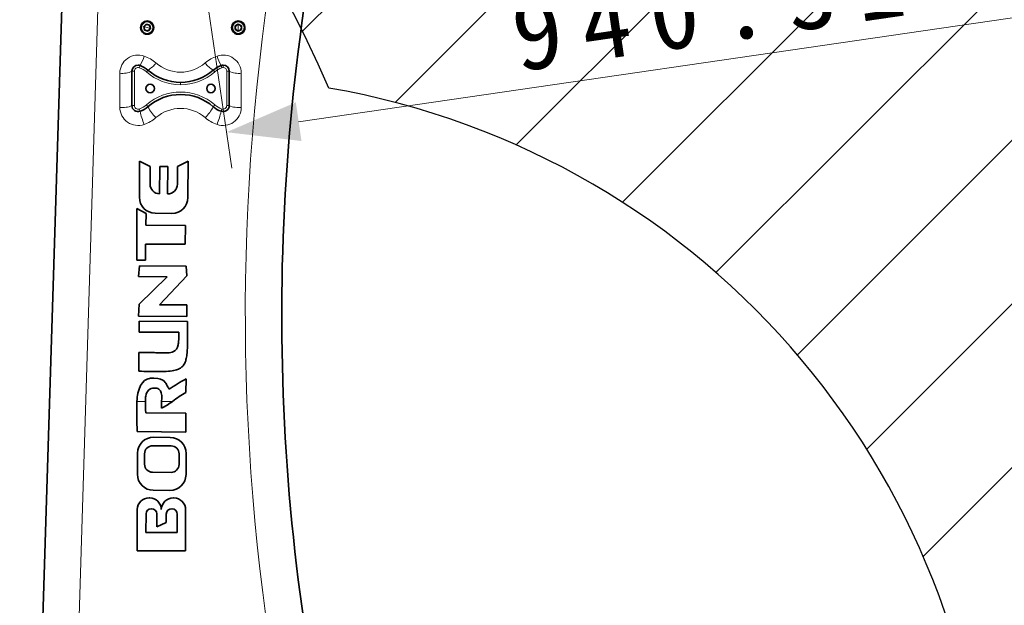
# Model space of a CAD drawing. Header units: millimetres. Extents: x 174 to 8746, y 150 to 6154.
# Tile 24 of 49: x 1986 to 2796, y 3902 to 4383. Entities that reach past the tile are written whole.
import ezdxf

# ---------------------------------------------------------------- set-up
doc = ezdxf.new("R2010")
doc.units = ezdxf.units.MM
doc.header["$MEASUREMENT"] = 0
doc.layers.add('图层0000', color=7, linetype='Continuous', lineweight=25)
doc.layers.add('图层1', color=7, linetype='Continuous', lineweight=35)
doc.dimstyles.new('线性样式 (GB)', dxfattribs={"dimtxt": 2, "dimasz": 2, "dimexe": 1, "dimexo": 0.5, "dimgap": 0.5, "dimtad": 1, "dimdsep": 46, "dimcen": -2.127267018, "dimclrd": 7, "dimclre": 7, "dimclrt": 7, "dimadec": 0, "dimazin": 0, "dimtfac": 0.7, "dimtmove": 0, "dimatfit": 1, "dimfxl": 1, "dimfrac": 2, "dimtolj": 1, "dimtzin": 0, "dimlwd": 18, "dimlwe": 18, "dimarcsym": 0})

# ---------------------------------------------------------------- blocks, each defined once
blk = doc.blocks.new('DimBlk2724')
at = {"layer": '图层0000', "color": 7, "linetype": 'Continuous', "lineweight": 18}
for p, q in [((3061.055881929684, 4602.616164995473), (3091.034111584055, 4396.750904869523)), ((2130.555881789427, 4467.116165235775), (2160.534111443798, 4261.250905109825)), ((2215.584868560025, 4299.58384317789), (3027.337306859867, 4417.791747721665))]:
    blk.add_line(p, q, dxfattribs=at)
at = {"layer": '图层0000', "color": 7, "linetype": 'Continuous', "lineweight": -3}
for points in [[(3029.654008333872, 4401.882591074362), (3086.711087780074, 4426.437795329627), (3025.020605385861, 4433.70090436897)], [(2213.26816708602, 4315.492999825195), (2156.211087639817, 4290.937795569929), (2217.90157003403, 4283.674686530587)]]:
    blk.add_solid(points, dxfattribs=at)
at = {"layer": '图层0000', "color": 7, "linetype": 'Continuous', "lineweight": 18, "insert": (2564.846679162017, 4364.2443248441), "char_height": 60, "attachment_point": 8, "rotation": 8.285211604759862, "line_spacing_factor": 1.2}
blk.add_mtext('\\T1.390625;\\W1;\\FSimSun|b0|i0;940.31', dxfattribs=at)
blk = doc.blocks.new('DimBlk2730')
at = {"layer": '图层0000', "color": 7, "linetype": 'Continuous', "lineweight": 18}
for p, q in [((2113.394344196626, 4481.959615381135), (1446.336685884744, 4481.959615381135)), ((1476.336685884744, 3741.959610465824), (1476.336685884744, 4421.959615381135)), ((2113.394369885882, 3681.959610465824), (1446.336685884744, 3681.959610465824))]:
    blk.add_line(p, q, dxfattribs=at)
at = {"layer": '图层0000', "color": 7, "linetype": 'Continuous', "lineweight": -3}
for points in [[(1492.413637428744, 4421.959615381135), (1476.336685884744, 4481.959615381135), (1460.259734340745, 4421.959615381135)], [(1460.259734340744, 3741.959610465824), (1476.336685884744, 3681.959610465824), (1492.413637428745, 3741.959610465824)]]:
    blk.add_solid(points, dxfattribs=at)
at = {"layer": '图层0000', "color": 7, "linetype": 'Continuous', "lineweight": 18, "insert": (1462.679968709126, 4174.154205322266), "char_height": 60, "attachment_point": 8, "rotation": 90, "line_spacing_factor": 1.2}
blk.add_mtext('\\T1.375000;\\W1;\\FSimSun|b0|i0;26.67', dxfattribs=at)
blk = doc.blocks.new('DimBlk2750')
at = {"layer": '图层0000', "color": 7, "linetype": 'Continuous', "lineweight": 18}
for p, q in [((2113.394369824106, 5422.269610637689), (275.0293414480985, 5422.269610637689)), ((305.0293414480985, 5362.269610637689), (305.0293414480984, 3232.359610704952)), ((2104.734792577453, 3172.359610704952), (275.0293414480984, 3172.359610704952))]:
    blk.add_line(p, q, dxfattribs=at)
at = {"layer": '图层0000', "color": 7, "linetype": 'Continuous', "lineweight": -3}
for points in [[(321.1062929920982, 5362.269610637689), (305.0293414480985, 5422.269610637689), (288.9523899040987, 5362.269610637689)], [(288.9523899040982, 3232.359610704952), (305.0293414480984, 3172.359610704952), (321.1062929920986, 3232.359610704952)]]:
    blk.add_solid(points, dxfattribs=at)
at = {"layer": '图层0000', "color": 7, "linetype": 'Continuous', "lineweight": 18, "insert": (290.9248634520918, 4174.154205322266), "char_height": 60, "attachment_point": 8, "rotation": 90, "line_spacing_factor": 1.2}
blk.add_mtext('\\T1.531250;\\W1;\\FSimSun|b0|i0;75', dxfattribs=at)

msp = doc.modelspace()

# ---------------------------------------------------------------- hatches: boundary and pattern name
at = {"layer": '图层0000', "linetype": 'Continuous', "lineweight": -3}
h = msp.add_hatch(dxfattribs=at)
h.set_pattern_fill('ANSI31', color=256, scale=95.25, style=0, pattern_type=2)
h.set_pattern_definition([(45, (0, 0), (-67.35192090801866, 67.35192090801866), [])])
edge = h.paths.add_edge_path(flags=16)
edge.add_arc((2928.394369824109, 3681.959610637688), 940.3100000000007, 261.1274891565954, 360)
edge.add_arc((2128.394369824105, 3681.959610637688), 1740.31, 0, 160)
edge.add_arc((1376.640273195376, 3955.575725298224), 940.3099999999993, 23.28522758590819, 160.0000000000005)
edge.add_arc((2128.394369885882, 3681.959610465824), 654.9699999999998, 0, 80.15703324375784)
edge.add_line((2783.36436988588, 3681.959610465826), (2783.36436988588, 2752.901380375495))

# ---------------------------------------------------------------- linework, layer by layer
at = {"layer": '图层0000', "color": 251, "linetype": 'Continuous', "lineweight": 18}
for p, q in [((2051.288663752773, 4422.104588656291), (2030.845938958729, 3756.320172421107)), ((2088.449625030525, 4377.656021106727), (2090.894369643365, 4376.959610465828)), ((2090.894369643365, 4376.959610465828), (2093.339114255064, 4376.263199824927)), ((2092.264178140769, 4381.768313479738), (2092.181989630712, 4381.479791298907)), ((2160.894575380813, 4377.004968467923), (2161.194563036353, 4377.002246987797)), ((2165.871309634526, 4374.417715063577), (2165.894369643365, 4376.959610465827)), ((2165.894369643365, 4376.959610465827), (2165.917429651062, 4379.501505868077)), ((2170.594176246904, 4376.916973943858), (2170.894163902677, 4376.914252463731)), ((2089.606749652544, 4372.439429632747), (2089.524561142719, 4372.150907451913)), ((2084.394369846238, 4343.930173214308), (2085.061036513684, 4345.815791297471)), ((2151.727703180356, 4345.815791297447), (2152.394369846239, 4343.930173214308)), ((2153.394369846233, 4344.101782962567), (2153.39436984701, 4346.101746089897)), ((2068.394369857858, 4339.487984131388), (2068.394369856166, 4311.371743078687)), ((2080.394369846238, 4341.101746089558), (2078.394369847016, 4341.101746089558)), ((2080.394369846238, 4341.101746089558), (2080.394369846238, 4312.817474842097)), ((2091.545054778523, 4342.028103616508), (2090.229986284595, 4340.521254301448)), ((2145.243684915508, 4342.028103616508), (2146.558753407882, 4340.521254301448)), ((2156.394369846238, 4312.817474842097), (2156.394369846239, 4341.101746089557)), ((2158.394369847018, 4341.101746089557), (2156.394369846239, 4341.101746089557)), ((2168.394369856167, 4311.371743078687), (2168.394369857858, 4339.487984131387)), ((2118.394369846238, 4329.959610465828), (2118.394369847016, 4331.959610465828)), ((2080.394369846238, 4312.817474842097), (2078.394369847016, 4312.817474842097)), ((2091.545054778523, 4311.891117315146), (2090.229986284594, 4313.397966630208)), ((2145.243684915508, 4311.891117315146), (2146.558753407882, 4313.397966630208)), ((2158.394369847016, 4312.817474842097), (2156.394369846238, 4312.817474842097)), ((2085.061036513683, 4308.103429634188), (2084.394369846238, 4309.989047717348)), ((2151.727703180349, 4308.103429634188), (2152.394369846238, 4309.989047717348)), ((2089.410272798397, 4069.459546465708), (2082.476099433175, 4069.459585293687)), ((2111.795218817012, 4069.459618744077), (2102.789097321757, 4069.459628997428))]:
    msp.add_line(p, q, dxfattribs=at)
at = {"layer": '图层0000', "color": 7}
for centre, radius, start, end in [((2128.394369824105, 3681.959610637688), 1740.31, 0, 160), ((1376.640273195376, 3955.575725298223), 940.3100000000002, 23.28522758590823, 183.2852115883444), ((1376.640273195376, 3955.575725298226), 940.3099999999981, 23.28522757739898, 183.2852115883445), ((2128.394369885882, 3681.959610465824), 654.9700000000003, 0, 80.1570332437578)]:
    msp.add_arc(centre, radius, start, end, dxfattribs=at)
at = {"layer": '图层0000', "color": 251, "linetype": 'Continuous', "lineweight": 18}
for centre, radius, start, end in [((4016.594998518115, 4141.623219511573), 1844.934084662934, 171.7283457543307, 191.4694109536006), ((2090.894369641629, 4376.959610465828), 4.700000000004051, 74.09985218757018, 254.0998521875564), ((2090.894369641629, 4376.959610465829), 4.700000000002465, 254.0998521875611, 74.0998521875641), ((2165.894369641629, 4376.959610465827), 4.700000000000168, 179.4802284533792, 359.4802284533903), ((2165.894369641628, 4376.959610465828), 4.699999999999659, 359.4802284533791, 179.4802284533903), ((2083.380487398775, 4339.423468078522), 14.98625641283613, 70.45388935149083, 179.753340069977), ((2054.988295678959, 4363.367071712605), 34.81978153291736, 329.7309864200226, 343.6173249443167), ((2078.436933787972, 4325.199951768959), 30.04421602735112, 49.06898704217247, 70.64464574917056), ((2158.3496065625, 4325.203739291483), 30.03991365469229, 109.3537906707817, 130.9325765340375), ((2153.408205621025, 4339.42340164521), 14.98630339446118, 0.2469131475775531, 109.5458574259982), ((2181.800444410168, 4363.367071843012), 34.81978192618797, 196.3826750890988, 210.2690134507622), ((2083.39431733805, 4341.101820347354), 2.999947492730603, 70.52736112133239, 180.0014182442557), ((2078.397886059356, 4326.965629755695), 17.9931529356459, 48.88374229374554, 70.53294663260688), ((2081.954640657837, 4359.388192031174), 19.83302077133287, 298.9180339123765, 324.5965595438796), ((2118.394369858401, 4371.306641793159), 30.96745426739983, 229.1041210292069, 310.8958789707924), ((2154.834099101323, 4359.388192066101), 19.83302082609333, 215.4034404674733, 241.0819660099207), ((2158.390853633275, 4326.965629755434), 17.9931529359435, 109.4670533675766, 131.1162577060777), ((2153.394007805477, 4341.104500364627), 2.997282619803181, 89.99307955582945, 109.4822458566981), ((2153.394375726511, 4341.10178884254), 2.999994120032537, 359.9991834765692, 90.0001125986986), ((2070.829264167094, 4356.190057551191), 16.8786245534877, 261.7056253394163, 296.6286594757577), ((2118.3942860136, 4372.792720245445), 42.83310977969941, 228.887797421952, 270.0001121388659), ((2118.394451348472, 4372.792726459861), 42.83311599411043, 269.9998909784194, 311.1121994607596), ((2165.959475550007, 4356.190057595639), 16.87862459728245, 243.371340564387, 278.294374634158), ((2118.394369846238, 4281.126346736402), 42.83328089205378, 48.88784834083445, 131.1121516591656), ((2070.842116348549, 4329.748322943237), 18.53888212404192, 262.4129054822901, 294.0399628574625), ((2083.394317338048, 4312.8174005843), 2.999947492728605, 179.9985817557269, 289.4726388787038), ((2078.397886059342, 4326.953591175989), 17.99315293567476, 289.4670533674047, 311.1162577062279), ((2120.021072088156, 4325.973546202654), 31.76788260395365, 206.3140742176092, 226.4176251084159), ((2116.767668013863, 4325.973545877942), 31.76788209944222, 313.582374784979, 333.6859259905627), ((2158.39085363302, 4326.95359117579), 17.99315293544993, 228.8837422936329, 250.5329466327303), ((2153.394422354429, 4312.817400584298), 2.999947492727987, 250.5273611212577, 0.0014182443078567), ((2165.946623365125, 4329.748322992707), 18.53888217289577, 245.9600371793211, 277.5870944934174), ((2083.380627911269, 4311.436459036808), 14.98639778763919, 180.2474218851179, 289.5453486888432), ((2148.194425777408, 4321.69765854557), 64.58039872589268, 192.1517050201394, 202.1836413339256), ((2118.394369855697, 4279.553088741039), 30.96745175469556, 49.10411700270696, 130.8958829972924), ((2153.408168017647, 4311.436379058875), 14.98634122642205, 250.4543464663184, 359.752882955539), ((2088.594316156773, 4321.697657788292), 64.58039638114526, 337.8163585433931, 347.8482952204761), ((2078.438625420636, 4325.656862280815), 30.04090686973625, 289.3541516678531, 310.9322155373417), ((2158.351484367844, 4325.659221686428), 30.04358699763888, 229.0687584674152, 250.6448743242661)]:
    msp.add_arc(centre, radius, start, end, dxfattribs=at)
at = {"layer": '图层1', "color": 7, "linetype": 'Continuous', "lineweight": 35}
for p, q in [((1998.45786194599, 3686.022110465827), (2023.445651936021, 4485.240860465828)), ((2090.179306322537, 4379.806427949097), (2088.071421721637, 4377.763756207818)), ((2088.786485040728, 4374.916938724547), (2088.071421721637, 4377.763756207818)), ((2093.002254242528, 4379.002282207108), (2090.179306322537, 4379.806427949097)), ((2093.717317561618, 4376.155464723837), (2093.002254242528, 4379.002282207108)), ((2163.365787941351, 4378.450234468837), (2163.339160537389, 4375.515106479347)), ((2165.92099704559, 4379.894738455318), (2163.365787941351, 4378.450234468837)), ((2168.449578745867, 4378.404114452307), (2165.92099704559, 4379.894738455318)), ((2168.449578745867, 4378.404114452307), (2168.422951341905, 4375.468986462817)), ((2091.609432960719, 4374.112792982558), (2088.786485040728, 4374.916938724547)), ((2091.609432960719, 4374.112792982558), (2093.717317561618, 4376.155464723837)), ((2163.339160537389, 4375.515106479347), (2165.867742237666, 4374.024482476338)), ((2168.422951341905, 4375.468986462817), (2165.867742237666, 4374.024482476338)), ((2078.394369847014, 4312.817474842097), (2078.394369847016, 4341.101746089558)), ((2158.394369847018, 4341.101746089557), (2158.394369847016, 4312.817474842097)), ((2084.477268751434, 4237.433035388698), (2084.658641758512, 4267.226276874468)), ((2084.658641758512, 4267.226276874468), (2093.362687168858, 4262.807817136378)), ((2115.843597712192, 4262.670959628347), (2124.600792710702, 4266.983120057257)), ((2124.600792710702, 4266.983120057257), (2124.419419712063, 4237.189878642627)), ((2093.362687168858, 4262.807817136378), (2093.273935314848, 4248.228991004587)), ((2101.177809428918, 4240.228294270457), (2101.314972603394, 4262.759405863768)), ((2101.314972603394, 4262.759405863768), (2107.891312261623, 4262.719370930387)), ((2107.891312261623, 4262.719370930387), (2107.754149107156, 4240.188259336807)), ((2115.843597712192, 4262.670959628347), (2115.754845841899, 4248.092133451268)), ((2082.480080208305, 4185.703270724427), (2082.48008020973, 4228.223257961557)), ((2082.48008020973, 4228.223257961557), (2089.998976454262, 4224.133736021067)), ((2089.998976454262, 4224.133736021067), (2089.886291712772, 4214.382401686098)), ((2111.24376499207, 4224.173672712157), (2097.493474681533, 4224.257380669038)), ((2089.886291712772, 4214.382401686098), (2122.466473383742, 4214.093265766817)), ((2122.466473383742, 4214.093265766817), (2122.136684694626, 4198.707712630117)), ((2089.502248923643, 4198.920642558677), (2089.416564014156, 4185.683454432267)), ((2089.502248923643, 4198.920642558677), (2122.136684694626, 4198.707712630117)), ((2089.416564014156, 4185.683454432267), (2082.480080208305, 4185.703270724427)), ((2083.717398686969, 4172.133060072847), (2084.586085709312, 4180.979638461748)), ((2084.586085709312, 4180.979638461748), (2123.077754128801, 4180.705925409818)), ((2123.077754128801, 4180.705925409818), (2123.424834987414, 4172.752590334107)), ((2107.4019271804, 4171.937254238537), (2083.717398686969, 4172.133060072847)), ((2084.259142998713, 4149.377309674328), (2107.4019271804, 4171.937254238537)), ((2123.424834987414, 4172.752590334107), (2101.03494627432, 4148.831214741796)), ((2084.259142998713, 4149.377309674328), (2083.653052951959, 4139.711140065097)), ((2101.03494627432, 4148.831214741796), (2123.405951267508, 4148.783208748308)), ((2123.405951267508, 4148.783208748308), (2123.56556648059, 4139.410781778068)), ((2123.56556648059, 4139.410781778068), (2083.653052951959, 4139.711140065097)), ((2084.322996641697, 4126.526859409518), (2084.219388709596, 4135.563046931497)), ((2084.219388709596, 4135.563046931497), (2124.088544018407, 4135.233025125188)), ((2117.024390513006, 4126.288735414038), (2084.322996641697, 4126.526859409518)), ((2084.023362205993, 4109.601469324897), (2084.08212235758, 4094.298822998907)), ((2122.919812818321, 4087.968656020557), (2122.834173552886, 4076.894652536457)), ((2122.599168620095, 4059.897278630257), (2089.690408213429, 4060.138704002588)), ((2122.617016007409, 4044.245013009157), (2122.599168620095, 4059.897278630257)), ((2082.676373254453, 4044.592495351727), (2122.617016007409, 4044.245013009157)), ((2096.159308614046, 4039.922223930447), (2109.948013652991, 4039.838282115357)), ((2110.650668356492, 4032.851868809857), (2095.372082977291, 4032.944880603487)), ((2082.877546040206, 4009.476207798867), (2082.983653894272, 4026.906017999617)), ((2088.784258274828, 4026.437214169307), (2088.731108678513, 4017.706593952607)), ((2117.105624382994, 4017.533857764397), (2117.158773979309, 4026.264477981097)), ((2122.96421958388, 4026.662627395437), (2122.858111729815, 4009.232817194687)), ((2095.239211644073, 4011.118766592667), (2110.517797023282, 4011.025754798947)), ((2109.682457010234, 3996.216611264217), (2095.89375197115, 3996.300553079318)), ((2092.955599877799, 3990.122196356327), (2092.446168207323, 3990.125297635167)), ((2112.970546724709, 3990.000350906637), (2112.461115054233, 3990.003452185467)), ((2082.577259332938, 3946.615833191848), (2082.784021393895, 3980.580079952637)), ((2094.282321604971, 3981.167521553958), (2094.511063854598, 3981.166129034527)), ((2111.123251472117, 3981.064998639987), (2111.351993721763, 3981.063606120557)), ((2122.515764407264, 3980.338204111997), (2122.308996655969, 3946.373957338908)), ((2089.943139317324, 3976.880851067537), (2089.850276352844, 3961.626711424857)), ((2098.86630823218, 3966.148148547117), (2098.931312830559, 3976.826133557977)), ((2106.65049069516, 3976.779141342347), (2106.435996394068, 3969.798747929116)), ((2115.545801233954, 3961.470284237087), (2115.638664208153, 3976.724423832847)), ((2106.435996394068, 3969.798747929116), (2098.86630823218, 3966.148148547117)), ((2089.850276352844, 3961.626711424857), (2115.545801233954, 3961.470284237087)), ((2102.304691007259, 3946.522294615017), (2082.577259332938, 3946.615833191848)), ((2122.308996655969, 3946.373957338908), (2102.304691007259, 3946.522294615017))]:
    msp.add_line(p, q, dxfattribs=at)
for centre, radius, start, end in [((3951.662502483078, 4140.318985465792), 1750.000000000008, 169.387088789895, 194.1114117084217), ((2090.894366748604, 4376.959023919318), 5.500002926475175, 179.4284652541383, 0.0061102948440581), ((2090.894372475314, 4376.960184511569), 5.499997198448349, 359.9940199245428, 179.4405556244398), ((2090.894369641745, 4376.959610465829), 5.000000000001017, 164.0998521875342, 254.0998521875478), ((2090.894369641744, 4376.959610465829), 4.999999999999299, 74.09985218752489, 164.099852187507), ((2090.894369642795, 4376.959610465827), 2.541999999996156, 164.0998521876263, 344.0998521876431), ((2090.894369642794, 4376.959610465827), 2.541999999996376, 344.099852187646, 164.0998521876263), ((2090.894369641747, 4376.959610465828), 4.999999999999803, 344.0998521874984, 74.09985218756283), ((2165.894366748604, 4376.959023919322), 5.500002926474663, 179.4284652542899, 0.0061102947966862), ((2165.894372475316, 4376.960184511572), 5.499997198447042, 359.9940199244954, 179.4405556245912), ((2165.894369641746, 4376.959610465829), 4.99999999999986, 179.4802284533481, 269.4802284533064), ((2165.894369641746, 4376.959610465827), 4.999999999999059, 89.48022845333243, 179.4802284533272), ((2165.894369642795, 4376.959610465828), 2.541999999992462, 89.48022845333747, 269.4802284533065), ((2165.894369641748, 4376.959610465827), 4.999999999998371, 269.4802284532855, 359.4802284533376), ((2165.894369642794, 4376.959610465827), 2.541999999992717, 269.480228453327, 89.48022845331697), ((2165.894369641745, 4376.959610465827), 5.000000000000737, 359.4802284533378, 89.4802284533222), ((2090.894369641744, 4376.959610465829), 5.000000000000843, 254.0998521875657, 344.0998521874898), ((2083.394369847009, 4341.101746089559), 4.999999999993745, 89.9999999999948, 179.9999999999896), ((2083.394369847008, 4341.101746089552), 5.000000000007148, 70.52877936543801, 89.99999999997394), ((2078.394369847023, 4326.959610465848), 19.99999999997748, 48.88790956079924, 70.52877936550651), ((2158.394369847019, 4326.959610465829), 19.99999999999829, 109.4712208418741, 131.1120904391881), ((2153.394369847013, 4341.101746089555), 5.000000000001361, 89.99999999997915, 109.4712206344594), ((2153.394369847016, 4341.101746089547), 5.000000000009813, 1.146425e-10, 90.00000000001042), ((2118.394369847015, 4372.792943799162), 40.8333333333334, 228.8879095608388, 270.0000000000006), ((2118.394369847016, 4372.792943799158), 40.83333333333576, 270, 311.1120904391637), ((2093.394369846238, 4326.959610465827), 3.500000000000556, 90, 270), ((2093.394369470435, 4326.959609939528), 3.500000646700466, 270.0000061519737, 89.99999384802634), ((2143.394370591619, 4326.959609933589), 3.500000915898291, 8.7128542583e-06, 179.9999912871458), ((2118.394369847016, 4281.126277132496), 40.83333333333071, 90.00000000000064, 131.1120904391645), ((2118.394369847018, 4281.126277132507), 40.83333333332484, 48.88790956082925, 90.00000000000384), ((2143.394369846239, 4326.959610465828), 3.500000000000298, 180, 0), ((2083.394369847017, 4312.817474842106), 5.000000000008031, 179.9999999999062, 289.4712206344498), ((2078.394369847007, 4326.959610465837), 20.00000000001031, 289.4712206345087, 311.1120904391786), ((2158.394369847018, 4326.959610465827), 19.99999999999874, 228.8879095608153, 250.528779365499), ((2153.394369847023, 4312.817474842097), 4.999999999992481, 250.5287793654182, 0), ((2101.240514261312, 4248.194700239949), 7.966652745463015, 179.7533817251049, 269.5490252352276), ((2107.788673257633, 4248.154602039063), 7.966417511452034, 269.7516958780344, 359.5507110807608), ((2097.59833890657, 4237.378146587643), 13.12118496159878, 179.7603184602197, 269.5420885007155), ((2111.300171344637, 4237.293206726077), 13.11965527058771, 269.7536630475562, 359.5487439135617), ((2175.985184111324, 3986.540577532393), 114.4709078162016, 117.6177663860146, 125.8007239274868), ((2174.535547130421, 3988.22010636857), 102.6460285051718, 120.2441688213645, 127.678490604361), ((2417.359248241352, 4059.722305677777), 335.0246826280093, 178.3345000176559, 182.5883740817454), ((2200.68814373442, 4068.139342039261), 111.2857021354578, 179.3202728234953, 184.1227092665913), ((2230.535626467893, 4062.136366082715), 127.9562655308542, 176.7190237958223, 179.2482781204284), ((2078.113881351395, 4114.058099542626), 55.88789656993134, 295.9735985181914, 307.060564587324), ((2096.102784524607, 4026.802809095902), 13.1195365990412, 89.75314663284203, 179.5492603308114), ((2109.844806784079, 4026.719153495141), 13.11953457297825, 359.7531378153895, 89.54926914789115), ((2095.343426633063, 4026.385571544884), 6.559371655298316, 89.74968748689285, 179.5488996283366), ((2110.599361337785, 4026.292596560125), 6.559472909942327, 359.7543886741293, 89.55183813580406), ((2095.290808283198, 4017.678324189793), 6.559760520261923, 179.7530789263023, 269.5493280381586), ((2110.546111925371, 4017.585408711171), 6.559715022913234, 269.752682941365, 359.5497240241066), ((2095.998049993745, 4009.420759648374), 13.12062111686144, 179.7578655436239, 269.5445414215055), ((2109.73796228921, 4009.337057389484), 13.12056353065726, 269.7576150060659, 359.54479195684), ((2092.40480142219, 3980.50430815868), 9.621078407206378, 89.75365032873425, 179.5487565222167), ((2092.879852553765, 3980.50144050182), 9.621054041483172, 359.7535058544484, 89.54890110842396), ((2112.360263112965, 3980.139306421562), 9.864661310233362, 89.41422304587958, 178.1367360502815), ((2112.894799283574, 3980.379594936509), 9.621054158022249, 359.7535065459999, 89.5489004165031), ((2094.263757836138, 3976.846808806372), 4.320752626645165, 89.75383249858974, 179.5485744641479), ((2094.502530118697, 3976.736446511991), 4.429690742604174, 1.160135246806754, 89.88962043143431), ((2111.077879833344, 3976.635512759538), 4.42971824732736, 89.41313448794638, 178.1419237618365), ((2111.317945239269, 3976.742981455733), 4.320758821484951, 359.7539143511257, 89.54849261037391)]:
    msp.add_arc(centre, radius, start, end, dxfattribs=at)
for points, knots in [([(2124.088544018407, 4135.233025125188), (2124.084463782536, 4133.388959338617), (2124.090283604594, 4130.240133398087), (2124.106034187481, 4125.777020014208), (2124.106056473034, 4125.770687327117), (2124.11956313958, 4121.925173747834), (2124.11319584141, 4119.059957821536), (2124.086955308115, 4117.166228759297), (2124.086871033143, 4117.160154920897), (2124.058654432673, 4115.132136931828), (2124.004767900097, 4113.373180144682), (2123.924844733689, 4111.873560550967), (2123.924386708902, 4111.864983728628), (2123.825595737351, 4110.020158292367), (2123.679757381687, 4108.412161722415), (2123.484969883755, 4107.023036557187), (2123.247998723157, 4105.338903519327), (2122.963132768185, 4104.05874940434), (2122.588838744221, 4102.880594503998), (2122.116653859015, 4101.399057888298), (2121.580190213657, 4100.322763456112), (2120.884071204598, 4099.346779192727), (2120.394489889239, 4098.662267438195), (2119.666278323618, 4097.886275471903), (2118.152601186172, 4096.732613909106), (2117.050547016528, 4096.117918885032), (2114.71896925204, 4095.241877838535), (2113.112528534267, 4094.833091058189), (2109.612941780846, 4094.297399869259), (2107.349150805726, 4094.104022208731), (2104.761676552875, 4094.014545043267), (2104.762072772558, 4094.014558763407), (2102.582488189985, 4093.939262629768), (2099.907949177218, 4093.924433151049), (2096.725000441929, 4093.970211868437), (2096.717083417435, 4093.970326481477), (2094.108146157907, 4094.008231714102), (2089.899889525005, 4094.117681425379), (2084.08212235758, 4094.298822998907)], [0, 0, 0, 0, 0.12499999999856, 0.12499999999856, 0.12524414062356, 0.12524414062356, 0.24999999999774, 0.24999999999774, 0.25012207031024, 0.25012207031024, 0.3124999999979, 0.3124999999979, 0.3127441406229, 0.3127441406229, 0.37499999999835, 0.37499999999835, 0.37548828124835, 0.43749999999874, 0.43749999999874, 0.43798828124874, 0.49999999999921, 0.49999999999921, 0.50048828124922, 0.56249999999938, 0.56249999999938, 0.62499999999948, 0.62499999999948, 0.68749999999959, 0.68749999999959, 0.74999999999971, 0.74999999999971, 0.75006103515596, 0.75006103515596, 0.87499999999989, 0.87499999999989, 0.87548828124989, 0.87548828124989, 1, 1, 1, 1]), ([(2084.023362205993, 4109.601469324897), (2087.356162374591, 4109.690405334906), (2090.908822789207, 4109.693288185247), (2095.624473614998, 4109.589325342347), (2096.401567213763, 4109.569561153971), (2097.001446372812, 4109.551061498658), (2097.005159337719, 4109.550946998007), (2098.255033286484, 4109.512405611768), (2099.502476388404, 4109.474816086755), (2100.754812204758, 4109.437959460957), (2100.762693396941, 4109.437727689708), (2102.394432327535, 4109.389794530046), (2103.680959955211, 4109.363376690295), (2105.58005699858, 4109.353177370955), (2106.515792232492, 4109.367192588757), (2107.277738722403, 4109.401330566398), (2107.284159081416, 4109.401619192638), (2109.68472606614, 4109.510167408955), (2111.280647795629, 4109.829561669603), (2112.506943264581, 4110.386132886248), (2112.519742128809, 4110.391977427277), (2114.655444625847, 4111.374965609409), (2115.717595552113, 4113.059094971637), (2116.55705487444, 4116.872693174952), (2116.687951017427, 4117.796419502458), (2116.796466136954, 4118.952662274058), (2116.796990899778, 4118.958278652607), (2116.971255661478, 4120.827873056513), (2117.046828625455, 4123.269020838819), (2117.024390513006, 4126.288735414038)], [0, 0, 0, 0, 0.25000000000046, 0.25000000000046, 0.31250000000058, 0.31250000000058, 0.31262207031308, 0.31262207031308, 0.37500000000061, 0.37500000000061, 0.37524414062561, 0.37524414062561, 0.43750000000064, 0.43750000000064, 0.50000000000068, 0.50000000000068, 0.50024414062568, 0.50024414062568, 0.62500000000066, 0.62500000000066, 0.62597656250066, 0.62597656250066, 0.81250000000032, 0.81250000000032, 0.87500000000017, 0.87500000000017, 0.87548828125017, 0.87548828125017, 1, 1, 1, 1]), ([(2099.624285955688, 4088.237461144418), (2090.583950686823, 4089.961546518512), (2085.266600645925, 4086.134525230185), (2083.277815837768, 4076.074420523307), (2082.91618482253, 4074.235536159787), (2082.631362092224, 4071.937057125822), (2082.476954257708, 4069.473272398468), (2082.476434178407, 4069.464951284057), (2082.476099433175, 4069.459585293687)], [0, 0, 0, 0, 0.49990792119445, 0.49990792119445, 0.501095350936, 0.6076671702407, 0.6076671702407, 0.60796402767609, 0.60796402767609, 0.60796402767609, 0.60796402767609]), ([(2099.624285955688, 4088.237461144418), (2103.204274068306, 4087.554819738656), (2104.721285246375, 4086.656908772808), (2105.842773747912, 4085.126015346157), (2105.842791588, 4085.125989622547), (2106.125037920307, 4084.740005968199), (2106.429416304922, 4084.234670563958), (2106.839253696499, 4083.451309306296), (2106.977549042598, 4083.180609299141), (2107.127992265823, 4082.880226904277), (2107.459100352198, 4082.219123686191), (2107.551384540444, 4082.035329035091), (2107.587418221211, 4081.964303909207), (2107.589198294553, 4081.960795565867), (2108.081033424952, 4080.991675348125), (2108.558772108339, 4080.13302054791), (2109.023374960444, 4079.382943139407)], [0, 0, 0, 0, 0.49999999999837, 0.49999999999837, 0.50097656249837, 0.50097656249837, 0.74999999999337, 0.74999999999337, 0.81249999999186, 0.81249999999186, 0.81298828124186, 0.87499999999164, 0.87499999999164, 0.87524414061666, 0.87524414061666, 1, 1, 1, 1]), ([(2096.624285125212, 4080.413154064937), (2092.861853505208, 4080.41830191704), (2090.610367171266, 4078.286534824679), (2089.784550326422, 4073.827173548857), (2089.569824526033, 4072.660906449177), (2089.433258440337, 4071.14157796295), (2089.410442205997, 4069.472274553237), (2089.4103336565, 4069.464160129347), (2089.410272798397, 4069.459546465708)], [0, 0, 0, 0, 0.49974667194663, 0.49974667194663, 0.50106179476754, 0.67268532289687, 0.67268532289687, 0.67334288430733, 0.67334288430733, 0.67334288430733, 0.67334288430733]), ([(2102.789097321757, 4069.459628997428), (2102.795648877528, 4069.594481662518), (2102.799351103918, 4069.670865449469), (2102.863243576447, 4071.019763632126), (2102.894333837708, 4071.963828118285), (2102.90023757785, 4072.677705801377), (2102.908918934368, 4073.850600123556), (2102.862922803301, 4074.704621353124), (2102.76729133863, 4075.447789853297), (2102.767067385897, 4075.449543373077), (2102.572479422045, 4076.946242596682), (2101.929979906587, 4078.198188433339), (2101.395110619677, 4078.901332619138), (2100.27154996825, 4080.061048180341), (2098.318230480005, 4080.410931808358), (2096.624285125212, 4080.413154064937)], [0, 0, 0, 0, 0.016464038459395, 0.016464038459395, 0.14069269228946, 0.14069269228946, 0.14368615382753, 0.26566971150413, 0.26566971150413, 0.26641807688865, 0.26641807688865, 0.39139509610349, 0.39139509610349, 0.52086230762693, 0.76632615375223, 0.76632615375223, 0.76632615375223, 0.76632615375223])]:
    msp.add_open_spline(points, degree=3, knots=knots, dxfattribs=at)

# ---------------------------------------------------------------- dimensions: what is measured, and where the dimension line sits
at = {"layer": '图层0000', "color": 7, "linetype": 'Continuous', "lineweight": -3}
for base, p1, p2, angle, override, picture, middle in [((305.0293414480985, 3172.359610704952), (2128.394369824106, 5422.269610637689), (2119.734792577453, 3172.359610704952), 270, {"dimscale": 1, "dimtxt": 60, "dimasz": 60, "dimexe": 30, "dimexo": 15, "dimgap": 15, "dimtad": 1, "dimtih": 0, "dimtoh": 0, "dimdec": 0, "dimlfac": 1, "dimrnd": 0, "dimzin": 8, "dimdsep": 46, "dimlunit": 2, "dimpost": '<>', "dimtxsty": 'Standard', "dimsah": 0, "dimtsz": 0, "dimcen": -63.8180136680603, "dimdle": 0, "dimse1": 0, "dimse2": 0, "dimsd1": 0, "dimsd2": 0, "dimclrd": 7, "dimclre": 7, "dimclrt": 7, "dimaunit": 0, "dimadec": 0, "dimazin": 2, "dimtol": 0, "dimlim": 0, "dimtp": 0, "dimtm": 0, "dimtfac": 0.699999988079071, "dimtdec": 2, "dimtix": 0, "dimtofl": 1, "dimtmove": 0, "dimatfit": 1, "dimtfillclr": 0, "dimfrac": 2, "dimtzin": 0, "dimlwd": 18, "dimlwe": 18}, 'DimBlk2750', (305.0293414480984, 4174.154205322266)), ((3086.711087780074, 4426.437795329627), (2128.394369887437, 4481.959610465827), (3058.894370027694, 4617.459610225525), 8.285211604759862, {"dimscale": 1, "dimtxt": 60, "dimasz": 60, "dimexe": 30, "dimexo": 15, "dimgap": 15, "dimtad": 1, "dimtih": 0, "dimtoh": 0, "dimdec": 2, "dimlfac": 1, "dimrnd": 0, "dimzin": 8, "dimdsep": 46, "dimlunit": 2, "dimpost": '<>', "dimtxsty": 'Standard', "dimsah": 0, "dimtsz": 0, "dimcen": -63.8180136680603, "dimdle": 0, "dimse1": 0, "dimse2": 0, "dimsd1": 0, "dimsd2": 0, "dimclrd": 7, "dimclre": 7, "dimclrt": 7, "dimaunit": 0, "dimadec": 0, "dimazin": 2, "dimtol": 0, "dimlim": 0, "dimtp": 0, "dimtm": 0, "dimtfac": 0.699999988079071, "dimtdec": 2, "dimtix": 0, "dimtofl": 1, "dimtmove": 0, "dimatfit": 1, "dimtfillclr": 0, "dimfrac": 2, "dimtzin": 0, "dimlwd": 18, "dimlwe": 18}, 'DimBlk2724', (2566.814622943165, 4350.730142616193)), ((1476.336685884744, 4481.959615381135), (2128.394369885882, 3681.959610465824), (2128.394344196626, 4481.959615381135), 90, {"dimscale": 1, "dimtxt": 60, "dimasz": 60, "dimexe": 30, "dimexo": 15, "dimgap": 15, "dimtad": 1, "dimtih": 0, "dimtoh": 0, "dimdec": 2, "dimlfac": 1, "dimrnd": 0, "dimzin": 8, "dimdsep": 46, "dimlunit": 2, "dimpost": '<>', "dimtxsty": 'Standard', "dimsah": 0, "dimtsz": 0, "dimcen": -63.8180136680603, "dimdle": 0, "dimse1": 0, "dimse2": 0, "dimsd1": 0, "dimsd2": 0, "dimclrd": 7, "dimclre": 7, "dimclrt": 7, "dimaunit": 0, "dimadec": 0, "dimazin": 2, "dimtol": 0, "dimlim": 0, "dimtp": 0, "dimtm": 0, "dimtfac": 0.699999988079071, "dimtdec": 2, "dimtix": 0, "dimtofl": 1, "dimtmove": 0, "dimatfit": 1, "dimtfillclr": 0, "dimfrac": 2, "dimtzin": 0, "dimlwd": 18, "dimlwe": 18}, 'DimBlk2730', (1476.336685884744, 4174.154205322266))]:
    dim = msp.add_linear_dim(base=base, p1=p1, p2=p2, angle=angle, text='\\T1.25;\\W1;\\FSimSun;<>', dimstyle='线性样式 (GB)', override=override, dxfattribs=at)
    dim.commit()
    dim.dimension.update_dxf_attribs({"geometry": picture, "text_midpoint": middle, "dimtype": 160})

doc.saveas('drawing.dxf')
